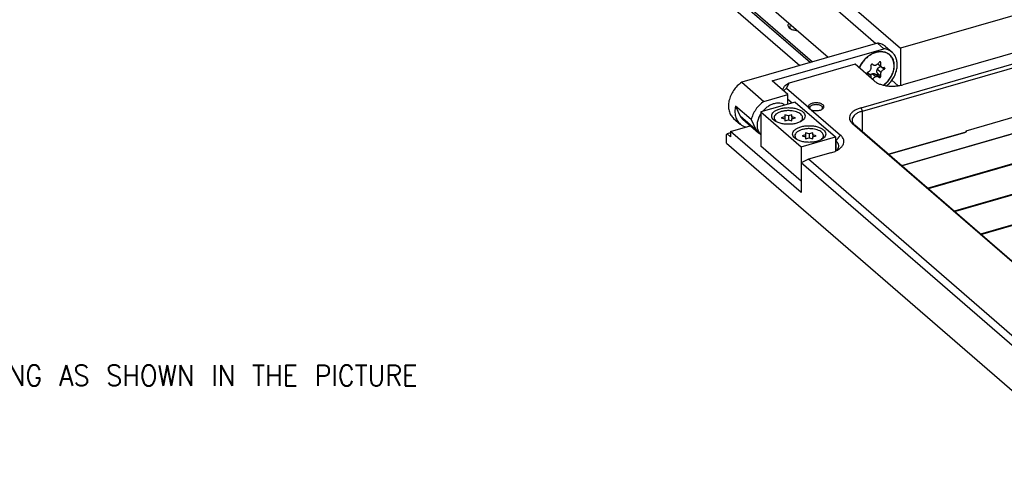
# Model space of a CAD drawing. Header units: inches. Extents: x -28 to 813, y -36 to 558.
# Tile 3 of 93: x 68 to 257, y 169 to 255. Entities that reach past the tile are written whole.
import ezdxf

# ---------------------------------------------------------------- set-up
doc = ezdxf.new("R2010")
doc.units = ezdxf.units.IN
doc.layers.add('1', color=7, linetype='Continuous')
doc.styles.add('CONVERTER_11', font='txt.shx', dxfattribs={"width": 0.9})

# ---------------------------------------------------------------- blocks, each defined once
blk = doc.blocks.new('N2605-96570_pcb__1', base_point=(77.77, 195.8))
at = {"color": 3, "linetype": 'Continuous', "const_width": 0.25}
for points in [[(237.73, 226.72), (271.97, 236.6)], [(276.97, 232.27), (242.73, 222.39)], [(242.81, 222.32), (277.05, 232.2)], [(282.05, 227.87), (247.81, 217.99)], [(247.89, 217.92), (282.13, 227.81)], [(287.13, 223.47), (252.89, 213.59)], [(252.97, 213.52), (287.21, 223.41)]]:
    blk.add_lwpolyline(points, dxfattribs=at)
blk = doc.blocks.new('0515-2044_2', base_point=(229.58, 242.19))
at = {"color": 7, "linetype": 'Continuous'}
for p, q in [((232.13, 246.24), (232.21, 246.17)), ((233.17, 246.29), (233.85, 245.7)), ((233.77, 245.78), (233.18, 246.3)), ((233.76, 245.8), (233.18, 246.3)), ((233.74, 246.51), (233.56, 246.67)), ((229.59, 245.56), (229.58, 245.54)), ((231.08, 244.44), (231.08, 244.47)), ((231.2, 244.3), (231.09, 244.39)), ((231.19, 244.66), (231.73, 244.19)), ((231.74, 244.19), (231.75, 244.2)), ((231.75, 244.2), (231.77, 244.22)), ((231.77, 244.22), (231.81, 244.25)), ((231.81, 244.25), (231.83, 244.27)), ((231.83, 244.27), (231.89, 244.31)), ((231.89, 244.31), (231.91, 244.32)), ((231.91, 244.32), (231.94, 244.34)), ((231.94, 244.34), (232, 244.37)), ((232, 244.37), (232.07, 244.39)), ((232.07, 244.39), (232.09, 244.4)), ((232.09, 244.4), (232.11, 244.41)), ((232.77, 243.81), (232.09, 244.4)), ((232.11, 244.41), (232.12, 244.41)), ((232.12, 244.41), (232.19, 244.43)), ((232.8, 243.82), (232.12, 244.41)), ((232.19, 244.43), (232.25, 244.43)), ((232.25, 244.43), (232.38, 244.43)), ((232.38, 244.43), (232.41, 244.43)), ((232.41, 244.43), (232.44, 244.42)), ((232.44, 244.42), (232.55, 244.39)), ((232.55, 244.39), (232.61, 244.36)), ((232.61, 244.36), (232.65, 244.34)), ((232.65, 244.34), (232.66, 244.33)), ((232.66, 244.33), (232.71, 244.29)), ((232.71, 244.29), (233.37, 243.72)), ((232.71, 244.29), (232.71, 244.29)), ((232.81, 244.21), (232.8, 244.21)), ((232.86, 244.2), (232.81, 244.21)), ((232.88, 244.21), (232.86, 244.2)), ((232.91, 244.21), (232.88, 244.21)), ((232.93, 244.22), (232.91, 244.21)), ((232.96, 244.23), (232.93, 244.22)), ((232.98, 244.24), (232.96, 244.23)), ((232.99, 244.25), (232.98, 244.24)), ((232.99, 244.88), (233, 244.95)), ((232.99, 244.85), (232.99, 244.88)), ((232.99, 244.82), (232.99, 244.85)), ((233, 244.78), (232.99, 244.82)), ((233.02, 244.28), (232.99, 244.25)), ((233.63, 243.7), (232.99, 244.25)), ((233, 245.01), (233.01, 245.04)), ((233, 244.95), (233, 245.01)), ((233, 244.75), (233, 244.78)), ((233.01, 244.69), (233, 244.75)), ((233.01, 245.04), (233.02, 245.08)), ((233.02, 244.66), (233.01, 244.69)), ((233.02, 245.08), (233.04, 245.15)), ((233.03, 244.63), (233.02, 244.66)), ((233.03, 244.29), (233.02, 244.28)), ((233.65, 243.73), (233.02, 244.28)), ((233.06, 244.57), (233.03, 244.63)), ((233.05, 244.31), (233.03, 244.29)), ((233.04, 245.16), (233.06, 245.21)), ((233.04, 245.15), (233.04, 245.16)), ((233.07, 244.34), (233.05, 244.31)), ((233.06, 245.21), (233.08, 245.24)), ((233.08, 244.51), (233.06, 244.57)), ((233.08, 244.36), (233.07, 244.34)), ((233.08, 245.25), (233.09, 245.27)), ((233.08, 245.24), (233.08, 245.25)), ((233.76, 244.65), (233.08, 245.24)), ((233.1, 244.49), (233.08, 244.51)), ((233.09, 244.39), (233.08, 244.36)), ((233.09, 245.27), (233.13, 245.34)), ((233.77, 244.68), (233.09, 245.27)), ((233.1, 244.45), (233.09, 244.41)), ((233.09, 244.41), (233.09, 244.39)), ((233.74, 243.93), (233.1, 244.49)), ((233.1, 244.49), (233.1, 244.47)), ((233.1, 244.47), (233.1, 244.45)), ((233.13, 245.34), (233.17, 245.4)), ((233.17, 245.4), (233.2, 245.44)), ((233.2, 245.44), (233.26, 245.51)), ((233.26, 245.51), (233.31, 245.56)), ((233.31, 245.56), (233.36, 245.6)), ((233.36, 245.6), (233.37, 245.6)), ((233.37, 245.6), (233.43, 245.64)), ((233.43, 245.64), (233.49, 245.68)), ((233.49, 245.68), (233.54, 245.71)), ((233.54, 245.71), (233.55, 245.72)), ((233.55, 245.72), (233.62, 245.74)), ((233.62, 245.74), (233.69, 245.77)), ((233.69, 245.77), (233.7, 245.77)), ((233.7, 245.77), (233.74, 245.78)), ((233.75, 245.79), (233.74, 245.78)), ((234.38, 245.22), (233.74, 245.78)), ((234.49, 245.42), (234.32, 245.58)), ((234.49, 245.45), (234.35, 245.58)), ((234.49, 245.45), (234.49, 245.42)), ((231.89, 243.54), (231.89, 243.56)), ((232.16, 243.32), (232.16, 243.3)), ((232.8, 243.82), (232.77, 243.81)), ((233.65, 243.73), (233.63, 243.7)), ((234.32, 242.19), (234.52, 242.35))]:
    blk.add_line(p, q, dxfattribs=at)
for points, knots in [([(233.15, 248.58), (232.91, 248.52), (232.4, 248.4), (231.7, 248.04), (231.04, 247.56), (230.45, 246.97), (229.95, 246.31), (229.71, 245.81), (229.59, 245.56)], [0, 0, 0, 0, 0.752612, 1.54288, 2.361115, 3.194178, 4.02722, 4.845396, 4.845396, 4.845396, 4.845396]), ([(235.47, 248.05), (235.32, 248.16), (235, 248.4), (234.42, 248.59), (233.79, 248.67), (233.37, 248.61), (233.15, 248.58)], [0, 0, 0, 0, 0.581599, 1.178533, 1.802979, 2.462017, 2.462017, 2.462017, 2.462017]), ([(234.52, 242.35), (234.74, 242.55), (235.18, 242.97), (235.7, 243.71), (236.09, 244.5), (236.31, 245.32), (236.37, 246.13), (236.24, 246.87), (235.96, 247.55), (235.63, 247.88), (235.47, 248.05)], [0, 0, 0, 0, 0.905872, 1.81016, 2.693981, 3.54127, 4.34143, 5.091927, 5.800288, 6.484208, 6.484208, 6.484208, 6.484208]), ([(231.82, 245.24), (231.84, 245.31), (231.89, 245.43), (231.92, 245.62), (231.91, 245.8), (231.86, 245.91), (231.83, 245.96)], [0, 0, 0, 0, 0.202968, 0.394783, 0.5738755, 0.7415639, 0.7415639, 0.7415639, 0.7415639]), ([(231.92, 246.17), (231.91, 246.15), (231.88, 246.12), (231.85, 246.07), (231.83, 246.01), (231.83, 245.98), (231.83, 245.96)], [0, 0, 0, 0, 0.0609528, 0.1209317, 0.1783503, 0.2321332, 0.2321332, 0.2321332, 0.2321332]), ([(231.95, 246.19), (231.94, 246.19), (231.94, 246.18), (231.93, 246.17), (231.92, 246.17)], [0, 0, 0, 0, 0.01726303, 0.03453865, 0.03453865, 0.03453865, 0.03453865]), ([(232.15, 246.23), (232.13, 246.24), (232.1, 246.25), (232.05, 246.24), (232, 246.22), (231.96, 246.2), (231.95, 246.19)], [0, 0, 0, 0, 0.048324, 0.1002696, 0.1560843, 0.2150443, 0.2150443, 0.2150443, 0.2150443]), ([(232.15, 246.23), (232.16, 246.22), (232.18, 246.2), (232.2, 246.18), (232.21, 246.17)], [0, 0, 0, 0, 0.04284942, 0.08556171, 0.08556171, 0.08556171, 0.08556171]), ([(232.21, 246.17), (232.25, 246.14), (232.32, 246.09), (232.47, 246.05), (232.62, 246.04), (232.72, 246.06), (232.77, 246.07)], [0, 0, 0, 0, 0.1390498, 0.2825573, 0.4338715, 0.5946263, 0.5946263, 0.5946263, 0.5946263]), ([(232.77, 246.07), (232.78, 246.07), (232.79, 246.07), (232.8, 246.08), (232.8, 246.08)], [0, 0, 0, 0, 0.01570523, 0.03156669, 0.03156669, 0.03156669, 0.03156669]), ([(232.8, 246.08), (232.87, 246.1), (232.99, 246.15), (233.16, 246.27), (233.31, 246.42), (233.39, 246.54), (233.43, 246.6)], [0, 0, 0, 0, 0.1987385, 0.4066487, 0.6191767, 0.8310191, 0.8310191, 0.8310191, 0.8310191]), ([(233.63, 246.67), (233.61, 246.68), (233.58, 246.68), (233.52, 246.67), (233.47, 246.64), (233.44, 246.61), (233.43, 246.6)], [0, 0, 0, 0, 0.050155, 0.1041992, 0.1618298, 0.221927, 0.221927, 0.221927, 0.221927]), ([(233.65, 246.67), (233.65, 246.67), (233.64, 246.67), (233.63, 246.67), (233.63, 246.67)], [0, 0, 0, 0, 0.01357423, 0.02717511, 0.02717511, 0.02717511, 0.02717511]), ([(233.74, 246.51), (233.74, 246.53), (233.74, 246.56), (233.73, 246.61), (233.7, 246.65), (233.67, 246.66), (233.65, 246.67)], [0, 0, 0, 0, 0.0517947, 0.0999997, 0.1460118, 0.1920253, 0.1920253, 0.1920253, 0.1920253]), ([(233.74, 246.51), (233.72, 246.45), (233.67, 246.32), (233.66, 246.13), (233.68, 245.95), (233.73, 245.85), (233.76, 245.8)], [0, 0, 0, 0, 0.2012693, 0.390941, 0.5678948, 0.7339921, 0.7339921, 0.7339921, 0.7339921]), ([(231.2, 244.67), (231.18, 244.66), (231.15, 244.63), (231.12, 244.58), (231.09, 244.53), (231.08, 244.49), (231.08, 244.47)], [0, 0, 0, 0, 0.0607486, 0.1214629, 0.1804198, 0.2362299, 0.2362299, 0.2362299, 0.2362299]), ([(231.08, 244.44), (231.08, 244.42), (231.09, 244.39), (231.11, 244.35), (231.15, 244.32), (231.18, 244.31), (231.2, 244.3)], [0, 0, 0, 0, 0.0497748, 0.0965728, 0.1422905, 0.1892375, 0.1892375, 0.1892375, 0.1892375]), ([(231.2, 244.67), (231.26, 244.7), (231.38, 244.75), (231.55, 244.88), (231.7, 245.03), (231.77, 245.15), (231.8, 245.21)], [0, 0, 0, 0, 0.2005767, 0.4096345, 0.6224296, 0.8336165, 0.8336165, 0.8336165, 0.8336165]), ([(231.73, 244.19), (231.69, 244.22), (231.62, 244.27), (231.49, 244.32), (231.34, 244.33), (231.25, 244.31), (231.2, 244.3)], [0, 0, 0, 0, 0.1321373, 0.268124, 0.4109364, 0.5621709, 0.5621709, 0.5621709, 0.5621709]), ([(231.8, 244.11), (231.79, 244.13), (231.77, 244.16), (231.74, 244.18), (231.73, 244.19)], [0, 0, 0, 0, 0.0567719, 0.1132286, 0.1132286, 0.1132286, 0.1132286]), ([(231.8, 245.21), (231.81, 245.22), (231.81, 245.23), (231.82, 245.24), (231.82, 245.24)], [0, 0, 0, 0, 0.01713912, 0.03418809, 0.03418809, 0.03418809, 0.03418809]), ([(231.82, 244.09), (231.82, 244.09), (231.81, 244.1), (231.81, 244.11), (231.8, 244.11)], [0, 0, 0, 0, 0.01335031, 0.02663118, 0.02663118, 0.02663118, 0.02663118]), ([(231.89, 243.56), (231.9, 243.61), (231.92, 243.7), (231.91, 243.84), (231.88, 243.98), (231.84, 244.05), (231.82, 244.09)], [0, 0, 0, 0, 0.14757, 0.2876364, 0.4204407, 0.5473326, 0.5473326, 0.5473326, 0.5473326]), ([(233.76, 244.65), (233.73, 244.59), (233.68, 244.46), (233.66, 244.27), (233.67, 244.09), (233.72, 243.99), (233.74, 243.93)], [0, 0, 0, 0, 0.202968, 0.394783, 0.5738755, 0.7415639, 0.7415639, 0.7415639, 0.7415639]), ([(233.76, 245.8), (233.76, 245.8), (233.76, 245.79), (233.77, 245.79), (233.77, 245.78)], [0, 0, 0, 0, 0.01335031, 0.02663118, 0.02663118, 0.02663118, 0.02663118]), ([(233.77, 244.68), (233.77, 244.67), (233.76, 244.66), (233.76, 244.65), (233.76, 244.65)], [0, 0, 0, 0, 0.01713912, 0.03418809, 0.03418809, 0.03418809, 0.03418809]), ([(233.77, 245.78), (233.78, 245.77), (233.81, 245.74), (233.84, 245.71), (233.85, 245.7)], [0, 0, 0, 0, 0.0567735, 0.1132318, 0.1132318, 0.1132318, 0.1132318]), ([(234.38, 245.22), (234.32, 245.2), (234.19, 245.14), (234.03, 245.02), (233.88, 244.86), (233.81, 244.74), (233.77, 244.68)], [0, 0, 0, 0, 0.2005767, 0.4096345, 0.6224296, 0.8336165, 0.8336165, 0.8336165, 0.8336165]), ([(233.85, 245.7), (233.89, 245.67), (233.96, 245.62), (234.09, 245.58), (234.23, 245.56), (234.33, 245.58), (234.38, 245.59)], [0, 0, 0, 0, 0.1321366, 0.2681225, 0.4109341, 0.5621677, 0.5621677, 0.5621677, 0.5621677]), ([(234.49, 245.45), (234.49, 245.47), (234.49, 245.5), (234.46, 245.54), (234.43, 245.58), (234.4, 245.58), (234.38, 245.59)], [0, 0, 0, 0, 0.0497748, 0.0965728, 0.1422905, 0.1892375, 0.1892375, 0.1892375, 0.1892375]), ([(234.38, 245.22), (234.4, 245.24), (234.43, 245.26), (234.46, 245.31), (234.49, 245.37), (234.49, 245.41), (234.49, 245.42)], [0, 0, 0, 0, 0.0607486, 0.1214629, 0.1804198, 0.2362299, 0.2362299, 0.2362299, 0.2362299]), ([(232.77, 243.81), (232.71, 243.79), (232.59, 243.74), (232.43, 243.63), (232.28, 243.49), (232.2, 243.37), (232.16, 243.32)], [0, 0, 0, 0, 0.1916003, 0.3918711, 0.596774, 0.8015682, 0.8015682, 0.8015682, 0.8015682]), ([(233.37, 243.72), (233.33, 243.75), (233.25, 243.8), (233.11, 243.85), (232.96, 243.86), (232.86, 243.83), (232.8, 243.82)], [0, 0, 0, 0, 0.1390506, 0.2825588, 0.4338738, 0.5946294, 0.5946294, 0.5946294, 0.5946294]), ([(233.43, 243.66), (233.42, 243.67), (233.4, 243.69), (233.38, 243.71), (233.37, 243.72)], [0, 0, 0, 0, 0.04284783, 0.08555855, 0.08555855, 0.08555855, 0.08555855]), ([(233.43, 243.66), (233.44, 243.66), (233.47, 243.65), (233.53, 243.65), (233.58, 243.67), (233.61, 243.69), (233.63, 243.7)], [0, 0, 0, 0, 0.048324, 0.1002696, 0.1560843, 0.2150443, 0.2150443, 0.2150443, 0.2150443]), ([(233.65, 243.73), (233.67, 243.74), (233.7, 243.77), (233.72, 243.82), (233.74, 243.88), (233.74, 243.92), (233.74, 243.93)], [0, 0, 0, 0, 0.0609528, 0.1209317, 0.1783503, 0.2321332, 0.2321332, 0.2321332, 0.2321332])]:
    blk.add_open_spline(points, degree=3, knots=knots, dxfattribs=at)
blk = doc.blocks.new('N2360-21309_2', base_point=(140.92, 247.56))
at = {"color": 7, "linetype": 'Continuous'}
for p, q in [((146.73, 324.77), (232.82, 250.21)), ((140.92, 322.16), (142.27, 320.99)), ((141.94, 318.33), (223.66, 247.56)), ((142.17, 318.39), (142.27, 318.31))]:
    blk.add_line(p, q, dxfattribs=at)
for points, knots in [([(146.73, 324.77), (146.52, 324.91), (146.09, 325.22), (145.28, 325.38), (144.42, 325.32), (143.54, 325.03), (142.7, 324.54), (141.95, 323.87), (141.33, 323.07), (141.05, 322.46), (140.92, 322.16)], [0, 0, 0, 0, 0.763909, 1.562813, 2.419461, 3.339379, 4.312584, 5.318096, 6.328993, 7.317409, 7.317409, 7.317409, 7.317409]), ([(142.27, 320.99), (142.19, 320.76), (142.04, 320.29), (141.98, 319.59), (142.03, 318.91), (142.19, 318.51), (142.27, 318.31)], [0, 0, 0, 0, 0.744095, 1.451802, 2.12025, 2.752737, 2.752737, 2.752737, 2.752737])]:
    blk.add_open_spline(points, degree=3, knots=knots, dxfattribs=at)
blk = doc.blocks.new('N2605-24170', base_point=(42.66, 167.42))
at = {"color": 7, "linetype": 'Continuous'}
for p, q in [((146.94, 327.78), (237.54, 249.32)), ((141.17, 315.05), (220.23, 246.58)), ((141.38, 315.32), (220.63, 246.69)), ((141.17, 312.71), (218.21, 245.99)), ((265.53, 257.4), (237.54, 249.32)), ((216.09, 254.11), (216.08, 254.1)), ((216.46, 253.79), (216.46, 253.79)), ((216.39, 253.07), (216.44, 253.02)), ((217.69, 252.71), (217.72, 252.71)), ((276.06, 253.28), (237.96, 242.28)), ((229.96, 237.87), (268.94, 249.12)), ((230.21, 237.22), (269.19, 248.47)), ((237.54, 249.32), (237.54, 242.18)), ((228.79, 246.22), (216.14, 242.57)), ((232.49, 243.01), (228.79, 246.22)), ((216.14, 242.57), (215.28, 242.03)), ((215.63, 241.6), (216.14, 242.57)), ((237.08, 242.1), (235.86, 243.16)), ((214.88, 241.27), (215.28, 242.03)), ((215.63, 241.6), (215.06, 241.11)), ((215.63, 241.6), (219.84, 237.95)), ((215.87, 239.52), (216.7, 238.8)), ((250.13, 233.45), (269.19, 238.95)), ((219.85, 237.94), (219.84, 237.95)), ((219.89, 237.86), (219.85, 237.94)), ((219.99, 237.73), (219.89, 237.86)), ((220.04, 237.67), (219.99, 237.73)), ((220.07, 237.65), (220.04, 237.67)), ((220.1, 237.62), (220.07, 237.65)), ((220.16, 237.58), (220.1, 237.62)), ((220.31, 237.5), (220.16, 237.58)), ((220.23, 237.54), (220.22, 237.55)), ((220.38, 237.47), (220.31, 237.5)), ((220.4, 237.47), (220.38, 237.47)), ((220.4, 237.47), (225.99, 232.62)), ((222.44, 237.57), (222.43, 237.55)), ((274.66, 194.67), (228.32, 234.8)), ((275.09, 194.36), (228.75, 234.49)), ((204.09, 232.75), (204.22, 232.86)), ((204.09, 231.06), (204.09, 232.75)), ((204.89, 233.05), (204.22, 232.86)), ((204.89, 232.27), (204.22, 232.86)), ((204.89, 233.31), (208.65, 234.4)), ((218.47, 221.56), (204.89, 233.31)), ((204.89, 233.31), (204.89, 232.27)), ((235.19, 228.92), (250.13, 233.23)), ((249.79, 233.06), (235.25, 228.86)), ((250.13, 233.23), (249.79, 233.06)), ((250.13, 233.45), (250.13, 233.23)), ((204.09, 231.06), (275.99, 168.8)), ((225.03, 231.59), (225.13, 231.51)), ((224.16, 229.21), (219.83, 227.96)), ((225.27, 229.64), (225.36, 229.74)), ((219.83, 227.96), (218.47, 227.27)), ((218.47, 227.27), (218.47, 221.56)), ((275.99, 177.46), (218.47, 227.27)), ((276.86, 178.57), (219.83, 227.96))]:
    blk.add_line(p, q, dxfattribs=at)
at = {"color": 3, "linetype": 'Continuous', "const_width": 0.25}
for points in [[(229.96, 237.87), (230.21, 237.22)], [(230.21, 237.22), (230.21, 233.22)], [(228.75, 234.49), (228.32, 234.8)], [(225.99, 232.62), (225.13, 231.51)], [(225.13, 231.51), (225.13, 229.57)]]:
    blk.add_lwpolyline(points, dxfattribs=at)
at = {"color": 7, "linetype": 'Continuous'}
for points, knots in [([(216.08, 254.1), (216.03, 254.03), (215.93, 253.9), (215.9, 253.64), (215.99, 253.39), (216.18, 253.18), (216.47, 252.99), (216.83, 252.85), (217.25, 252.75), (217.54, 252.72), (217.69, 252.71)], [0, 0, 0, 0, 0.262505, 0.497951, 0.742049, 1.025698, 1.362662, 1.75214, 2.184181, 2.643401, 2.643401, 2.643401, 2.643401]), ([(216.46, 253.79), (216.41, 253.74), (216.31, 253.64), (216.25, 253.44), (216.27, 253.24), (216.35, 253.13), (216.39, 253.07)], [0, 0, 0, 0, 0.2202619, 0.4118939, 0.5977885, 0.8038135, 0.8038135, 0.8038135, 0.8038135]), ([(232.49, 243.01), (232.64, 242.9), (232.96, 242.66), (233.54, 242.41), (234.2, 242.2), (234.93, 242.07), (235.7, 242), (236.47, 242.02), (237.23, 242.1), (237.72, 242.22), (237.96, 242.28)], [0, 0, 0, 0, 0.556936, 1.188897, 1.886232, 2.632992, 3.409288, 4.19311, 4.961935, 5.694277, 5.694277, 5.694277, 5.694277]), ([(220.4, 237.47), (220.52, 237.43), (220.76, 237.35), (221.16, 237.3), (221.56, 237.31), (221.95, 237.37), (222.3, 237.47), (222.57, 237.62), (222.76, 237.81), (222.84, 238.03), (222.79, 238.26), (222.62, 238.45), (222.36, 238.61), (222.03, 238.73), (221.65, 238.8), (221.24, 238.82), (220.84, 238.78), (220.48, 238.69), (220.17, 238.55), (219.95, 238.38), (219.81, 238.17), (219.83, 238.02), (219.84, 237.95)], [0, 0, 0, 0, 0.371423, 0.774101, 1.186116, 1.584262, 1.947265, 2.259409, 2.515691, 2.729976, 2.939744, 3.18571, 3.486581, 3.840387, 4.233067, 4.644145, 5.050541, 5.42982, 5.763553, 6.041686, 6.269432, 6.475496, 6.475496, 6.475496, 6.475496]), ([(221.94, 238.38), (221.84, 238.41), (221.64, 238.45), (221.33, 238.47), (221.01, 238.45), (220.72, 238.4), (220.46, 238.3), (220.26, 238.18), (220.12, 238.03), (220.06, 237.86), (220.09, 237.69), (220.17, 237.6), (220.22, 237.55)], [0, 0, 0, 0, 0.302703, 0.621054, 0.939572, 1.242757, 1.517008, 1.752912, 1.948586, 2.114767, 2.277224, 2.464128, 2.464128, 2.464128, 2.464128]), ([(222.44, 237.57), (222.48, 237.61), (222.56, 237.7), (222.59, 237.87), (222.52, 238.04), (222.38, 238.18), (222.18, 238.3), (222.03, 238.36), (221.94, 238.38)], [0, 0, 0, 0, 0.179826, 0.338092, 0.501781, 0.694506, 0.925868, 1.193989, 1.193989, 1.193989, 1.193989]), ([(229.96, 237.87), (229.72, 237.79), (229.26, 237.65), (228.66, 237.33), (228.18, 236.96), (227.85, 236.54), (227.69, 236.08), (227.73, 235.61), (227.94, 235.16), (228.19, 234.93), (228.32, 234.8)], [0, 0, 0, 0, 0.761693, 1.445276, 2.043024, 2.559714, 3.018011, 3.459795, 3.933762, 4.475942, 4.475942, 4.475942, 4.475942]), ([(230.21, 237.22), (230, 237.15), (229.59, 237.02), (229.05, 236.74), (228.63, 236.41), (228.34, 236.04), (228.2, 235.63), (228.23, 235.21), (228.42, 234.82), (228.63, 234.6), (228.75, 234.49)], [0, 0, 0, 0, 0.67706, 1.28469, 1.816021, 2.275301, 2.682676, 3.075374, 3.496677, 3.978615, 3.978615, 3.978615, 3.978615]), ([(224.16, 229.21), (224.43, 229.29), (224.94, 229.46), (225.61, 229.81), (226.14, 230.23), (226.51, 230.69), (226.69, 231.2), (226.65, 231.72), (226.41, 232.22), (226.14, 232.48), (225.99, 232.62)], [0, 0, 0, 0, 0.846325, 1.605863, 2.270027, 2.844126, 3.353345, 3.844217, 4.370846, 4.973269, 4.973269, 4.973269, 4.973269]), ([(225.36, 229.74), (225.46, 229.88), (225.64, 230.15), (225.69, 230.65), (225.51, 231.13), (225.26, 231.37), (225.13, 231.51)], [0, 0, 0, 0, 0.507641, 0.967357, 1.446714, 2.002783, 2.002783, 2.002783, 2.002783])]:
    blk.add_open_spline(points, degree=3, knots=knots, dxfattribs=at)
blk = doc.blocks.new('0515-2034_20', base_point=(217.21, 231.77))
at = {"color": 7, "linetype": 'Continuous'}
for p, q in [((219.31, 232.67), (218.64, 232.48)), ((219.99, 232.87), (219.31, 233.06)), ((219.31, 233.06), (219.31, 232.67)), ((219.31, 232.67), (219.31, 232.28)), ((220.66, 233.06), (219.99, 232.87)), ((219.99, 232.87), (219.99, 232.09)), ((220.66, 232.67), (220.66, 233.06)), ((221.34, 232.48), (220.66, 232.67)), ((220.66, 232.67), (220.66, 232.28)), ((217.33, 232.12), (217.59, 231.81)), ((218.64, 232.48), (219.31, 232.28)), ((219.31, 232.28), (219.31, 231.89)), ((219.31, 231.89), (219.99, 232.09)), ((219.99, 232.09), (220.66, 231.89)), ((220.66, 232.28), (221.34, 232.48)), ((220.66, 231.89), (220.66, 232.28)), ((222.34, 231.77), (222.37, 231.79))]:
    blk.add_line(p, q, dxfattribs=at)
for points, knots in [([(220.7, 233.8), (220.46, 233.83), (219.99, 233.87), (219.29, 233.82), (218.63, 233.69), (218.06, 233.48), (217.62, 233.2), (217.32, 232.87), (217.2, 232.47), (217.29, 232.24), (217.33, 232.12)], [0, 0, 0, 0, 0.713294, 1.426588, 2.103911, 2.713936, 3.235556, 3.666194, 4.0342, 4.402207, 4.402207, 4.402207, 4.402207]), ([(222.37, 231.79), (222.46, 231.88), (222.63, 232.05), (222.76, 232.38), (222.72, 232.72), (222.53, 233.03), (222.21, 233.3), (221.79, 233.53), (221.27, 233.71), (220.9, 233.77), (220.7, 233.8)], [0, 0, 0, 0, 0.381652, 0.710703, 1.026124, 1.374148, 1.784881, 2.266981, 2.813914, 3.409803, 3.409803, 3.409803, 3.409803])]:
    blk.add_open_spline(points, degree=3, knots=knots, dxfattribs=at)
blk = doc.blocks.new('E6978-23796_8', base_point=(209.98, 223.77))
at = {"color": 7, "linetype": 'Continuous'}
for p, q in [((217.28, 238.97), (210.7, 237.07)), ((215.19, 238.5), (215.33, 238.41)), ((217.28, 238.97), (225.03, 232.26)), ((210.3, 235.98), (210.7, 236.67)), ((210.7, 237.07), (218.45, 230.36)), ((210.7, 237.07), (210.7, 230.49)), ((211.07, 237.18), (211.59, 237.73)), ((210.7, 232.71), (210.3, 233.2)), ((218.45, 230.36), (225.03, 232.26)), ((225.03, 232.26), (225.03, 229.53)), ((218.45, 223.77), (210.7, 230.49)), ((218.45, 230.36), (218.45, 223.77)), ((218.47, 223.78), (218.45, 223.77))]:
    blk.add_line(p, q, dxfattribs=at)
for points, knots in [([(215.19, 238.5), (215.01, 238.58), (214.65, 238.73), (214.04, 238.78), (213.41, 238.7), (212.77, 238.5), (212.15, 238.18), (211.78, 237.88), (211.59, 237.73)], [0, 0, 0, 0, 0.56918, 1.166353, 1.798703, 2.467229, 3.167519, 3.891036, 3.891036, 3.891036, 3.891036]), ([(219.19, 236.29), (219.16, 236.43), (219.11, 236.74), (218.74, 237.13), (218.23, 237.45), (217.57, 237.7), (216.81, 237.85), (215.99, 237.9), (215.17, 237.85), (214.41, 237.7), (213.75, 237.45), (213.23, 237.13), (212.88, 236.74), (212.75, 236.29), (212.88, 235.83), (213.23, 235.44), (213.75, 235.12), (214.41, 234.87), (215.17, 234.72), (215.99, 234.67), (216.81, 234.72), (217.57, 234.87), (218.23, 235.12), (218.74, 235.44), (219.11, 235.83), (219.16, 236.14), (219.19, 236.29)], [0, 0, 0, 0, 0.428225, 0.92933, 1.536306, 2.24615, 3.034308, 3.864321, 4.694334, 5.482492, 6.192336, 6.799312, 7.300417, 7.728642, 8.156867, 8.657972, 9.264948, 9.974793, 10.76295, 11.592963, 12.422976, 13.211134, 13.920978, 14.527954, 15.029059, 15.457284, 15.457284, 15.457284, 15.457284]), ([(210.3, 235.98), (210.21, 235.73), (210.04, 235.25), (209.96, 234.51), (210.02, 233.81), (210.21, 233.4), (210.3, 233.2)], [0, 0, 0, 0, 0.78243, 1.523012, 2.217503, 2.870853, 2.870853, 2.870853, 2.870853]), ([(223.19, 232.82), (223.16, 232.97), (223.11, 233.28), (222.74, 233.67), (222.23, 233.99), (221.57, 234.23), (220.81, 234.39), (219.99, 234.44), (219.17, 234.39), (218.41, 234.23), (217.75, 233.99), (217.23, 233.67), (216.88, 233.28), (216.75, 232.82), (216.88, 232.37), (217.23, 231.98), (217.75, 231.66), (218.41, 231.41), (219.17, 231.26), (219.99, 231.2), (220.81, 231.26), (221.57, 231.41), (222.23, 231.66), (222.74, 231.98), (223.11, 232.37), (223.16, 232.68), (223.19, 232.82)], [0, 0, 0, 0, 0.428225, 0.92933, 1.536306, 2.24615, 3.034308, 3.864321, 4.694334, 5.482492, 6.192336, 6.799312, 7.300417, 7.728642, 8.156867, 8.657972, 9.264948, 9.974793, 10.76295, 11.592963, 12.422976, 13.211134, 13.920978, 14.527954, 15.029059, 15.457284, 15.457284, 15.457284, 15.457284])]:
    blk.add_open_spline(points, degree=3, knots=knots, dxfattribs=at)
blk = doc.blocks.new('0515-2034_19', base_point=(213.21, 235.23))
at = {"color": 7, "linetype": 'Continuous'}
for p, q in [((215.99, 236.33), (215.31, 236.52)), ((215.31, 236.52), (215.31, 236.13)), ((216.66, 236.52), (215.99, 236.33)), ((216.66, 236.13), (216.66, 236.52)), ((213.33, 235.58), (213.59, 235.27)), ((215.31, 236.13), (214.64, 235.94)), ((214.64, 235.94), (215.31, 235.75)), ((215.31, 236.13), (215.31, 235.75)), ((215.31, 235.75), (215.31, 235.36)), ((215.31, 235.36), (215.99, 235.55)), ((215.99, 236.33), (215.99, 235.55)), ((215.99, 235.55), (216.66, 235.36)), ((217.34, 235.94), (216.66, 236.13)), ((216.66, 236.13), (216.66, 235.75)), ((216.66, 235.75), (217.34, 235.94)), ((216.66, 235.36), (216.66, 235.75)), ((218.34, 235.23), (218.37, 235.25))]:
    blk.add_line(p, q, dxfattribs=at)
for points, knots in [([(216.7, 237.27), (216.46, 237.29), (215.99, 237.33), (215.29, 237.28), (214.63, 237.15), (214.06, 236.94), (213.62, 236.66), (213.32, 236.33), (213.2, 235.94), (213.29, 235.7), (213.33, 235.58)], [0, 0, 0, 0, 0.713293, 1.426587, 2.10391, 2.713934, 3.235554, 3.666192, 4.034198, 4.402204, 4.402204, 4.402204, 4.402204]), ([(218.37, 235.25), (218.46, 235.34), (218.63, 235.51), (218.76, 235.84), (218.72, 236.18), (218.53, 236.5), (218.21, 236.77), (217.79, 236.99), (217.27, 237.17), (216.9, 237.24), (216.7, 237.27)], [0, 0, 0, 0, 0.381652, 0.710702, 1.026124, 1.374148, 1.784881, 2.266982, 2.813914, 3.409804, 3.409804, 3.409804, 3.409804])]:
    blk.add_open_spline(points, degree=3, knots=knots, dxfattribs=at)
blk = doc.blocks.new('N2360-21308_2', base_point=(204.44, 232.81))
at = {"color": 7, "linetype": 'Continuous'}
for p, q in [((233.09, 250.29), (207.04, 242.77)), ((233.09, 250.29), (234.34, 249.2)), ((234.65, 249.62), (235.9, 248.54)), ((212.87, 243.01), (234.34, 249.2)), ((229.64, 245.49), (230.02, 246.3)), ((207.04, 242.77), (211.29, 239.09)), ((215.87, 240.41), (212.87, 243.01)), ((235.16, 243.05), (234.26, 242.2)), ((235.35, 242.47), (234.91, 242.08)), ((211.29, 239.09), (215.87, 240.41)), ((215.87, 238.56), (215.87, 240.41)), ((205.85, 238.19), (206.76, 236.27)), ((208.85, 235.59), (205.85, 238.19)), ((205.48, 235.81), (206.73, 234.73)), ((210.27, 233), (207.27, 235.59)), ((208.85, 235.59), (209.76, 233.67)), ((207.78, 234.17), (207.82, 234.16)), ((210.62, 232.81), (210.27, 233))]:
    blk.add_line(p, q, dxfattribs=at)
at = {"color": 3, "linetype": 'Continuous', "const_width": 0.25}
blk.add_lwpolyline([(209.76, 233.67), (206.76, 236.27)], dxfattribs=at)
at = {"color": 7, "linetype": 'Continuous'}
for points, knots in [([(234.65, 249.62), (234.42, 249.79), (233.95, 250.13), (233.38, 250.23), (233.09, 250.29)], [0, 0, 0, 0, 0.841131, 1.715829, 1.715829, 1.715829, 1.715829]), ([(234.2, 248.57), (233.95, 248.58), (233.44, 248.62), (232.67, 248.44), (231.9, 248.12), (231.19, 247.63), (230.53, 247.03), (230.19, 246.54), (230.02, 246.3)], [0, 0, 0, 0, 0.736715, 1.521884, 2.353126, 3.220261, 4.107788, 4.997433, 4.997433, 4.997433, 4.997433]), ([(235.16, 243.05), (235.36, 243.32), (235.75, 243.85), (236.13, 244.74), (236.32, 245.64), (236.29, 246.51), (236.04, 247.29), (235.59, 247.93), (234.95, 248.39), (234.45, 248.51), (234.2, 248.57)], [0, 0, 0, 0, 0.996716, 1.964433, 2.88248, 3.739817, 4.539257, 5.29963, 6.05256, 6.832321, 6.832321, 6.832321, 6.832321]), ([(235.9, 248.54), (235.67, 248.7), (235.2, 249.05), (234.63, 249.15), (234.34, 249.2)], [0, 0, 0, 0, 0.841131, 1.71583, 1.71583, 1.71583, 1.71583]), ([(235.35, 242.47), (235.56, 242.71), (235.97, 243.2), (236.43, 244.02), (236.75, 244.87), (236.91, 245.73), (236.91, 246.56), (236.74, 247.33), (236.41, 248.02), (236.07, 248.37), (235.9, 248.54)], [0, 0, 0, 0, 0.95435, 1.895377, 2.807851, 3.67991, 4.504962, 5.283454, 6.024036, 6.743176, 6.743176, 6.743176, 6.743176]), ([(207.04, 242.77), (206.74, 242.54), (206.15, 242.08), (205.45, 241.21), (204.9, 240.25), (204.56, 239.24), (204.44, 238.23), (204.55, 237.29), (204.88, 236.44), (205.28, 236.02), (205.48, 235.81)], [0, 0, 0, 0, 1.113818, 2.238055, 3.345394, 4.411132, 5.417453, 6.357699, 7.239949, 8.087859, 8.087859, 8.087859, 8.087859]), ([(211.29, 239.09), (211, 238.86), (210.42, 238.41), (209.72, 237.55), (209.16, 236.62), (208.96, 235.93), (208.85, 235.59)], [0, 0, 0, 0, 1.095627, 2.201769, 3.292393, 4.343789, 4.343789, 4.343789, 4.343789]), ([(205.85, 238.19), (205.79, 237.85), (205.68, 237.2), (205.79, 236.23), (206.12, 235.37), (206.53, 234.94), (206.73, 234.73)], [0, 0, 0, 0, 1.026317, 1.984428, 2.882141, 3.7439, 3.7439, 3.7439, 3.7439]), ([(206.73, 234.73), (206.89, 234.61), (207.21, 234.36), (207.59, 234.23), (207.78, 234.17)], [0, 0, 0, 0, 0.594908, 1.202189, 1.202189, 1.202189, 1.202189]), ([(206.76, 236.27), (206.82, 236.14), (206.96, 235.89), (207.16, 235.69), (207.27, 235.59)], [0, 0, 0, 0, 0.430101, 0.8520468, 0.8520468, 0.8520468, 0.8520468]), ([(209.76, 233.67), (209.82, 233.55), (209.96, 233.29), (210.16, 233.1), (210.27, 233)], [0, 0, 0, 0, 0.4300977, 0.8520401, 0.8520401, 0.8520401, 0.8520401])]:
    blk.add_open_spline(points, degree=3, knots=knots, dxfattribs=at)
blk = doc.blocks.new('N2605-64170', base_point=(42.66, 167.42))
for name, p in [('N2605-24170', (42.66, 167.42)), ('N2360-21309_2', (140.92, 247.56)), ('N2360-21308_2', (204.44, 232.81)), ('0515-2044_2', (229.58, 242.19)), ('E6978-23796_8', (209.98, 223.77)), ('0515-2034_19', (213.21, 235.23)), ('0515-2034_20', (217.21, 231.77))]:
    blk.add_blockref(name, p)
blk = doc.blocks.new('N2605-96570__120', base_point=(42.66, 167.42))
for name, p in [('N2605-64170', (42.66, 167.42)), ('N2605-96570_pcb__1', (77.77, 195.8))]:
    blk.add_blockref(name, p)
blk = doc.blocks.new('Gen1', base_point=(419.4, 356.4))
blk.add_blockref('N2605-96570__120', (42.66, 167.42))

msp = doc.modelspace()

# ---------------------------------------------------------------- block references
msp.add_blockref('Gen1', (419.4, 356.4))

# ---------------------------------------------------------------- texts
at = {"layer": '1', "color": 3, "style": 'CONVERTER_11', "width": 0.9}
msp.add_text('CABLE ROUTING AS SHOWN IN THE PICTURE', height=4, dxfattribs=at).set_placement((34.3, 184.43))

doc.saveas('drawing.dxf')
